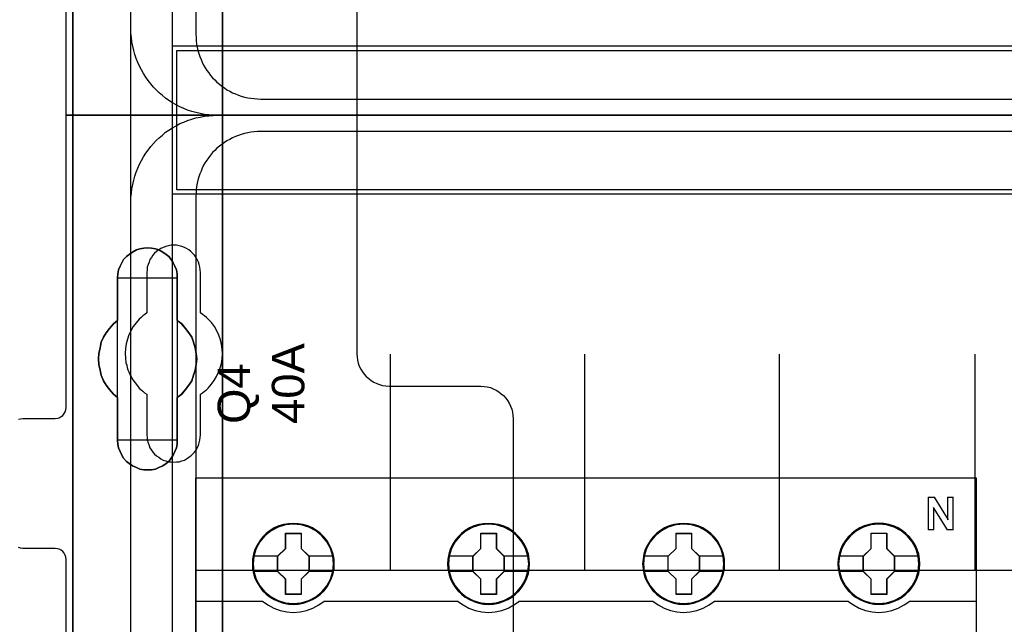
# Model space of a CAD drawing. Extents: x -635870 to -372006, y -44437 to 104716.
# Tile 96 of 246: x -615166 to -614257, y -32605 to -32046. Entities that reach past the tile are written whole.
import ezdxf

# ---------------------------------------------------------------- set-up
doc = ezdxf.new("R2010")
doc.units = 0
doc.header["$MEASUREMENT"] = 0
doc.layers.get('0').update_dxf_attribs({"color": 252})
for name, color, linetype in [('30', 7, 'Continuous'), ('45', 8, 'Continuous'), ('5', 7, 'Continuous'), ('50', 7, 'Continuous')]:
    doc.layers.add(name, color=color, linetype=linetype)
doc.styles.get("Standard").update_dxf_attribs({"font": 'arial.ttf', "bigfont": 'BIGFONT.SHX'})

# ---------------------------------------------------------------- blocks, each defined once
blk = doc.blocks.new('*U1036')
at = {"layer": '5', "color": 7}
for points in [[(512.441967, -78.807593), (512.441967, -386.338651), (512.390409, -387.468902), (512.287294, -388.445028), (512.184178, -388.804654), (512.081063, -389.061529), (511.977947, -389.267029), (511.874832, -389.369779), (521.103669, -389.369779), (521.361458, -389.369779), (521.670805, -389.472529), (521.928594, -389.575279), (522.134825, -389.78078), (522.341056, -389.98628), (522.495729, -390.29453), (522.547287, -390.551405), (522.598844, -390.859656), (522.598844, -415.622431)], [(494.757658, -415.622431), (494.757658, -390.859656), (494.757658, -390.551405), (494.860773, -390.29453), (495.015447, -389.98628), (495.17012, -389.78078), (495.427909, -389.575279), (495.685698, -389.472529), (495.943486, -389.369779), (496.252833, -389.369779), (499.191625, -389.369779), (499.088509, -389.267029), (498.985394, -389.061529), (498.882278, -388.804654), (498.779163, -388.445028), (498.624489, -387.468902), (498.624489, -386.338651), (498.624489, -323.250088), (498.624489, -298.744188), (498.624489, -173.234937)], [(498.62552, -173.235764), (498.62552, -298.746057), (498.62552, -323.25216), (498.62552, -386.341247), (498.62552, -387.471508), (498.780191, -388.447642), (498.883304, -388.80727), (498.986417, -389.064148), (499.089531, -389.26965), (499.192644, -389.372401), (500.687789, -389.577903), (510.328897, -389.577903), (511.875599, -389.372401), (511.978713, -389.26965), (512.081826, -389.064148), (512.184939, -388.80727), (512.288053, -388.447642), (512.391166, -387.471508), (512.442723, -386.341247), (512.442723, -78.807635)]]:
    blk.add_lwpolyline(points, dxfattribs=at)
for points in [[(512.440072, -386.34188), (512.440072, -78.808532), (512.440072, -386.34188)], [(498.62552, -173.235771), (498.62552, -298.746832), (498.62552, -173.235771)], [(508.267581, -254.459032), (508.680179, -254.76733), (509.041202, -255.178395), (509.35065, -255.589461), (509.608524, -256.000526), (509.763248, -256.462974), (509.917972, -256.976805), (510.021122, -257.490636), (510.072696, -258.004468), (510.021122, -258.518299), (509.917972, -259.03213), (509.763248, -259.494579), (509.608524, -260.00841), (509.35065, -260.419475), (509.041202, -260.83054), (508.680179, -261.241605), (508.267581, -261.549904), (508.267581, -265.506405), (508.267581, -265.866087), (508.216007, -266.225769), (508.061283, -266.534068), (507.906558, -266.89375), (507.70026, -267.150666), (507.493961, -267.458964), (507.236087, -267.664497), (506.926639, -267.870029), (506.565616, -268.024179), (506.256168, -268.178328), (505.895145, -268.229711), (505.534122, -268.229711), (505.173099, -268.229711), (504.812076, -268.178328), (504.502628, -268.024179), (504.141605, -267.870029), (503.832156, -267.664497), (503.574283, -267.458964), (503.316409, -267.150666), (503.161685, -266.89375), (503.006961, -266.534068), (502.852237, -266.225769), (502.800662, -265.866087), (502.749087, -265.506405), (502.749087, -261.549904), (502.388064, -261.241605), (502.027041, -260.83054), (501.717593, -260.419475), (501.459719, -260.00841), (501.253421, -259.494579), (501.150271, -259.03213), (501.047122, -258.518299), (500.995547, -258.004468), (501.047122, -257.490636), (501.150271, -256.976805), (501.253421, -256.462974), (501.459719, -256.000526), (501.717593, -255.589461), (502.027041, -255.178395), (502.388064, -254.76733), (502.749087, -254.459032), (502.749087, -250.50253), (502.800662, -250.142848), (502.852237, -249.783167), (503.006961, -249.423485), (503.161685, -249.115186), (503.316409, -248.806887), (503.574283, -248.549971), (503.832156, -248.344439), (504.141605, -248.138906), (504.502628, -247.933374), (504.812076, -247.830607), (505.173099, -247.779224), (505.534122, -247.727841), (505.895145, -247.779224), (506.256168, -247.830607), (506.565616, -247.933374), (506.926639, -248.138906), (507.236087, -248.344439), (507.493961, -248.549971), (507.70026, -248.806887), (507.906558, -249.115186), (508.061283, -249.423485), (508.216007, -249.783167), (508.267581, -250.142848), (508.267581, -250.50253), (508.267581, -254.459032)], [(506.926639, -248.138906), (506.565616, -247.933374), (506.256168, -247.830607), (505.895145, -247.779224), (505.534122, -247.727841), (505.173099, -247.779224), (504.812076, -247.830607), (504.502628, -247.933374), (504.141605, -248.138906), (503.832156, -248.344439), (503.574283, -248.549971), (503.316409, -248.806887), (503.161685, -249.115186), (503.006961, -249.423485), (502.852237, -249.783167), (502.800662, -250.142848), (502.749087, -250.50253), (502.749087, -254.459032), (502.388064, -254.76733), (502.027041, -255.178395), (501.717593, -255.589461), (501.459719, -256.000526), (501.253421, -256.462974), (501.150271, -256.976805), (501.047122, -257.490636), (500.995547, -258.004468), (501.047122, -258.518299), (501.150271, -259.03213), (501.253421, -259.494579), (501.459719, -260.00841), (501.717593, -260.419475), (502.027041, -260.83054), (502.388064, -261.241605), (502.749087, -261.549904), (502.749087, -265.506405), (502.800662, -265.866087), (502.852237, -266.225769), (503.006961, -266.534068), (503.161685, -266.89375), (503.316409, -267.150666), (503.574283, -267.458964), (503.832156, -267.664497), (504.141605, -267.870029), (504.502628, -268.024179), (504.812076, -268.178328), (505.173099, -268.229711), (505.534122, -268.229711), (505.895145, -268.229711), (506.256168, -268.178328), (506.565616, -268.024179), (506.926639, -267.870029), (507.236087, -267.664497), (507.493961, -267.458964), (507.70026, -267.150666), (507.906558, -266.89375), (508.061283, -266.534068), (508.216007, -266.225769), (508.267581, -265.866087), (508.267581, -265.506405), (508.267581, -261.549904), (508.680179, -261.241605), (509.041202, -260.83054), (509.35065, -260.419475), (509.608524, -260.00841), (509.763248, -259.494579), (509.917972, -259.03213), (510.021122, -258.518299), (510.072696, -258.004468), (510.021122, -257.490636), (509.917972, -256.976805), (509.763248, -256.462974), (509.608524, -256.000526), (509.35065, -255.589461), (509.041202, -255.178395), (508.680179, -254.76733), (508.267581, -254.459032), (508.267581, -250.50253), (508.267581, -250.142848), (508.216007, -249.783167), (508.061283, -249.423485), (507.906558, -249.115186), (507.70026, -248.806887), (507.493961, -248.549971), (507.236087, -248.344439), (506.926639, -248.138906)], [(506.926639, -248.138906), (506.565616, -247.933374), (506.256168, -247.830607), (505.895145, -247.779224), (505.534122, -247.727841), (505.173099, -247.779224), (504.812076, -247.830607), (504.502628, -247.933374), (504.141605, -248.138906), (503.832156, -248.344439), (503.574283, -248.549971), (503.316409, -248.806887), (503.161685, -249.115186), (503.006961, -249.423485), (502.852237, -249.783167), (502.800662, -250.142848), (502.749087, -250.50253), (502.749087, -254.459032), (502.388064, -254.76733), (502.027041, -255.178395), (501.717593, -255.589461), (501.459719, -256.000526), (501.253421, -256.462974), (501.150271, -256.976805), (501.047122, -257.490636), (500.995547, -258.004468), (501.047122, -258.518299), (501.150271, -259.03213), (501.253421, -259.494579), (501.459719, -260.00841), (501.717593, -260.419475), (502.027041, -260.83054), (502.388064, -261.241605), (502.749087, -261.549904), (502.749087, -265.506405), (502.800662, -265.866087), (502.852237, -266.225769), (503.006961, -266.534068), (503.161685, -266.89375), (503.316409, -267.150666), (503.574283, -267.458964), (503.832156, -267.664497), (504.141605, -267.870029), (504.502628, -268.024179), (504.812076, -268.178328), (505.173099, -268.229711), (505.534122, -268.229711), (505.895145, -268.229711), (506.256168, -268.178328), (506.565616, -268.024179), (506.926639, -267.870029), (507.236087, -267.664497), (507.493961, -267.458964), (507.70026, -267.150666), (507.906558, -266.89375), (508.061283, -266.534068), (508.216007, -266.225769), (508.267581, -265.866087), (508.267581, -265.506405), (508.267581, -261.549904), (508.680179, -261.241605), (509.041202, -260.83054), (509.35065, -260.419475), (509.608524, -260.00841), (509.763248, -259.494579), (509.917972, -259.03213), (510.021122, -258.518299), (510.072696, -258.004468), (510.021122, -257.490636), (509.917972, -256.976805), (509.763248, -256.462974), (509.608524, -256.000526), (509.35065, -255.589461), (509.041202, -255.178395), (508.680179, -254.76733), (508.267581, -254.459032), (508.267581, -250.50253), (508.267581, -250.142848), (508.216007, -249.783167), (508.061283, -249.423485), (507.906558, -249.115186), (507.70026, -248.806887), (507.493961, -248.549971), (507.236087, -248.344439), (506.926639, -248.138906)], [(508.26734, -250.505736), (508.26734, -250.145639), (508.215757, -249.785541), (508.061006, -249.425444), (507.906254, -249.116789), (507.69992, -248.808134), (507.493585, -248.550921), (507.235666, -248.345151), (506.926164, -248.139381), (506.565078, -247.933611), (506.255575, -247.830726), (505.894489, -247.779284), (505.533403, -247.727841), (505.172317, -247.779284), (504.811231, -247.830726), (504.501729, -247.933611), (504.140643, -248.139381), (503.83114, -248.345151), (503.573222, -248.550921), (503.315303, -248.808134), (503.160552, -249.116789), (503.005801, -249.425444), (502.85105, -249.785541), (502.799466, -250.145639), (502.747882, -250.505736), (508.26734, -250.505736)], [(502.747882, -250.503088), (502.747882, -254.462051), (502.747882, -250.503088)], [(508.264689, -254.462051), (508.264689, -250.503088), (508.264689, -254.462051)], [(502.750533, -254.459403), (502.389213, -254.767738), (502.027892, -255.178852), (501.718188, -255.589966), (501.460102, -256.001079), (501.253633, -256.463582), (501.150399, -256.977474), (501.047164, -257.491366), (500.995547, -258.005258), (501.047164, -258.51915), (501.150399, -259.033041), (501.253633, -259.495544), (501.460102, -260.009436), (501.718188, -260.42055), (502.027892, -260.831663), (502.389213, -261.242777), (502.750533, -261.551112), (502.750533, -254.459403)], [(508.264689, -261.551112), (508.677948, -261.242777), (509.03955, -260.831663), (509.349494, -260.42055), (509.60778, -260.009436), (509.762752, -259.495544), (509.917724, -259.033041), (510.021039, -258.51915), (510.072696, -258.005258), (510.021039, -257.491366), (509.917724, -256.977474), (509.762752, -256.463582), (509.60778, -256.001079), (509.349494, -255.589966), (509.03955, -255.178852), (508.677948, -254.767738), (508.264689, -254.459403), (508.264689, -261.551112)], [(502.747882, -261.548464), (502.747882, -265.507427), (502.747882, -261.548464)], [(508.264689, -265.507427), (508.264689, -261.548464), (508.264689, -265.507427)], [(502.747882, -265.504779), (502.799466, -265.864676), (502.85105, -266.224573), (503.005801, -266.533055), (503.160552, -266.892952), (503.315303, -267.150021), (503.573222, -267.458504), (503.83114, -267.664159), (504.140643, -267.869815), (504.501729, -268.024056), (504.811231, -268.178298), (505.172317, -268.229711), (505.533403, -268.229711), (505.894489, -268.229711), (506.255575, -268.178298), (506.565078, -268.024056), (506.926164, -267.869815), (507.235666, -267.664159), (507.493585, -267.458504), (507.69992, -267.150021), (507.906254, -266.892952), (508.061006, -266.533055), (508.215757, -266.224573), (508.26734, -265.864676), (508.26734, -265.504779), (502.747882, -265.504779)]]:
    blk.add_lwpolyline(points, close=True, dxfattribs=at)
at = {"layer": '50', "color": 7}
for points in [[(503.983265, -85.921426), (839.76091, -85.921426), (839.76091, -735.000783), (503.983265, -735.000783), (503.983265, -85.921426)], [(507.824617, -92.486155), (835.919558, -92.486155), (835.919558, -379.414356), (507.824617, -379.414356), (507.824617, -92.486155)], [(507.824617, -229.100851), (835.919558, -229.100851), (835.919558, -242.79966), (507.824617, -242.79966), (507.824617, -229.100851)]]:
    blk.add_lwpolyline(points, dxfattribs=at)
blk.add_lwpolyline([(508.238179, -229.513961), (835.505996, -229.513961), (835.505996, -242.386551), (508.238179, -242.386551), (508.238179, -229.513961)], close=True, dxfattribs=at)
blk = doc.blocks.new('*U1037')
at = {"layer": '50', "color": 7}
for points in [[(832.001083, -235.501397), (512.000243, -235.501397), (511.580239, -235.501397), (511.181235, -235.459362), (510.782232, -235.417327), (510.383228, -235.333258), (509.984225, -235.249188), (509.606221, -235.144101), (509.228218, -235.017997), (508.871215, -234.870875), (508.514212, -234.723754), (508.178209, -234.534597), (507.842206, -234.345441), (507.506203, -234.135267), (507.1912, -233.925093), (506.897197, -233.672885), (506.603195, -233.420676), (506.330192, -233.168468), (506.07819, -232.895242), (505.826188, -232.600998), (505.574186, -232.306755), (505.364184, -231.991494), (505.154182, -231.655216), (504.96518, -231.318938), (504.776178, -230.98266), (504.629177, -230.625365), (504.482176, -230.26807), (504.356175, -229.889757), (504.251174, -229.511444), (504.167173, -229.112114), (504.083172, -228.712784), (504.041172, -228.313453), (503.999172, -227.914123), (503.999172, -227.493776), (503.999172, -168.476979)], [(515.970229, -234.010496), (827.968097, -234.010496)], [(509.985212, -93.002352), (509.985212, -227.999417), (510.006212, -228.314683), (510.027212, -228.62995), (510.048212, -228.924198), (510.111213, -229.218447), (510.174213, -229.512696), (510.258213, -229.806944), (510.342213, -230.080175), (510.468214, -230.353406), (510.573214, -230.605619), (510.699214, -230.87885), (510.846215, -231.131063), (511.014215, -231.362258), (511.182216, -231.593454), (511.350216, -231.824649), (511.539217, -232.055844), (511.728217, -232.245004), (511.938218, -232.455182), (512.169218, -232.644342), (512.379219, -232.812484), (512.63122, -232.980626), (512.86222, -233.148768), (513.114221, -233.274874), (513.366222, -233.421999), (513.639222, -233.527087), (513.912223, -233.632176), (514.185224, -233.737265), (514.479225, -233.821336), (514.773226, -233.884389), (515.067226, -233.926425), (515.361227, -233.96846), (515.676228, -233.989478), (515.970229, -234.010496)]]:
    blk.add_lwpolyline(points, dxfattribs=at)
blk = doc.blocks.new('*U1038')
at = {"layer": '30', "color": 7}
blk.add_lwpolyline([(524.841258, -213.484137), (524.841258, -235.501397), (498.012275, -235.501397), (498.012275, -208.508866)], dxfattribs=at)
blk.add_lwpolyline([(524.841258, -213.484137), (524.841258, -235.501397), (498.012275, -235.501397), (498.012275, -208.508866)], dxfattribs=at)
blk = doc.blocks.new('*U1048')
at = {"layer": '50', "color": 7}
for points in [[(503.999172, -302.523166), (503.999172, -243.506369), (503.999172, -243.086022), (504.041172, -242.686692), (504.083172, -242.287361), (504.167173, -241.888031), (504.251174, -241.488701), (504.356175, -241.110388), (504.482176, -240.753093), (504.629177, -240.37478), (504.776178, -240.017485), (504.96518, -239.681207), (505.154182, -239.344929), (505.364184, -239.00865), (505.574186, -238.714407), (505.826188, -238.399147), (506.07819, -238.104903), (506.330192, -237.831677), (506.603195, -237.579469), (506.897197, -237.32726), (507.1912, -237.075052), (507.506203, -236.864878), (507.842206, -236.654704), (508.178209, -236.465548), (508.514212, -236.276391), (508.871215, -236.12927), (509.228218, -235.982148), (509.606221, -235.856044), (509.984225, -235.750957), (510.383228, -235.666887), (510.782232, -235.582818), (511.181235, -235.540783), (511.580239, -235.519766), (512.000243, -235.498748), (832.001083, -235.498748)], [(827.968097, -236.992297), (515.970229, -236.992297), (515.676228, -237.013315), (515.361227, -237.034332), (515.067226, -237.076367), (514.773226, -237.118401), (514.479225, -237.181454), (514.185224, -237.265523), (513.912223, -237.37061), (513.639222, -237.475697), (513.366222, -237.580784), (513.114221, -237.727906), (512.86222, -237.85401), (512.63122, -238.022149), (512.379219, -238.190288), (512.169218, -238.358427), (511.938218, -238.547583), (511.728217, -238.757757), (511.539217, -238.946914), (511.350216, -239.178105), (511.182216, -239.409296), (511.014215, -239.640487), (510.846215, -239.871678), (510.699214, -240.123887), (510.573214, -240.397113), (510.468214, -240.649321), (510.342213, -240.922547), (510.258213, -241.195773), (510.174213, -241.490017), (510.111213, -241.78426), (510.048212, -242.078503), (510.027212, -242.372747), (510.006212, -242.688007), (509.985212, -243.003268), (509.985212, -377.997901)], [(827.968097, -236.992297), (515.970229, -236.992297), (515.676228, -237.013315), (515.361227, -237.034332), (515.067226, -237.076367), (514.773226, -237.118402), (514.479225, -237.181455), (514.185224, -237.265525), (513.912223, -237.370613), (513.639222, -237.4757), (513.366222, -237.580788), (513.114221, -237.72791), (512.86222, -237.854016), (512.63122, -238.022156), (512.379219, -238.190296), (512.169218, -238.358436), (511.938218, -238.547594), (511.728217, -238.757769), (511.539217, -238.946927), (511.350216, -239.178119), (511.182216, -239.409312), (511.014215, -239.640505), (510.846215, -239.871698), (510.699214, -240.123908), (510.573214, -240.397136), (510.468214, -240.649346), (510.342213, -240.922574), (510.258213, -241.195801), (510.174213, -241.490047), (510.111213, -241.784292), (510.048212, -242.078537), (510.027212, -242.372782), (510.006212, -242.688045), (509.985212, -243.003308), (509.985212, -277.514077), (834.016113, -277.514077)], [(827.968097, -236.992297), (515.970229, -236.992297), (515.676228, -237.013315), (515.361227, -237.034332), (515.067226, -237.076367), (514.773226, -237.118402), (514.479225, -237.181455), (514.185224, -237.265525), (513.912223, -237.370613), (513.639222, -237.4757), (513.366222, -237.580788), (513.114221, -237.72791), (512.86222, -237.854016), (512.63122, -238.022156), (512.379219, -238.190296), (512.169218, -238.358436), (511.938218, -238.547594), (511.728217, -238.757769), (511.539217, -238.946927), (511.350216, -239.178119), (511.182216, -239.409312), (511.014215, -239.640505), (510.846215, -239.871698), (510.699214, -240.123908), (510.573214, -240.397136), (510.468214, -240.649346), (510.342213, -240.922574), (510.258213, -241.195801), (510.174213, -241.490047), (510.111213, -241.784292), (510.048212, -242.078537), (510.027212, -242.372782), (510.006212, -242.688045), (509.985212, -243.003308), (509.985212, -277.514077), (834.016113, -277.514077)], [(527.95924, -277.556447), (527.95924, -257.54713)], [(545.872295, -277.556447), (545.872295, -257.54713)], [(563.848974, -277.556447), (563.848974, -257.54713)], [(581.907835, -277.556447), (581.907835, -257.54713)]]:
    blk.add_lwpolyline(points, dxfattribs=at)
blk = doc.blocks.new('*U1049')
at = {"layer": '30', "color": 7}
for points in [[(493.626552, -263.57188), (493.805562, -263.526855), (494.006947, -263.504343), (497.005349, -263.504343), (497.206734, -263.48183), (497.385743, -263.436805), (497.564752, -263.324242), (497.699009, -263.21168), (497.833266, -263.054092), (497.92277, -262.873992), (497.989898, -262.693891), (498.012275, -262.491279), (498.012275, -235.498748), (524.841258, -235.498748), (524.841258, -257.516008), (524.863635, -257.808671), (524.908387, -258.101334), (524.975515, -258.393997), (525.06502, -258.664148), (525.199277, -258.934298), (525.35591, -259.181936), (525.534919, -259.407061), (525.713928, -259.632187), (525.937689, -259.812287), (526.16145, -259.992387), (526.407588, -260.149975), (526.676101, -260.262538), (526.944615, -260.3751), (527.213129, -260.442638), (527.526394, -260.487663), (527.817284, -260.510175), (536.297839, -260.510175), (536.588729, -260.532688), (536.879618, -260.577713), (537.170508, -260.645251), (537.439022, -260.757813), (537.707535, -260.870376), (537.953673, -261.027964), (538.177434, -261.208064), (538.378819, -261.388164), (538.580204, -261.61329), (538.759213, -261.838415), (538.89347, -262.086053), (539.027727, -262.356203), (539.139608, -262.626354), (539.206736, -262.919017), (539.251488, -263.21168), (539.273865, -263.504343), (539.273865, -357.494179)], [(498.012275, -344.481933), (498.012275, -276.516588), (497.989898, -276.313975), (497.92277, -276.111363), (497.833266, -275.931262), (497.699009, -275.773675), (497.564752, -275.661112), (497.385743, -275.571062), (497.206734, -275.526037), (497.005349, -275.503524), (494.006947, -275.503524), (494.006947, -275.503524), (493.805562, -275.481012), (493.626552, -275.413474)], [(494.006947, -275.503524), (493.805562, -275.481012), (493.626552, -275.413474)], [(493.626552, -263.57188), (493.805562, -263.526855), (494.006947, -263.504343), (497.005349, -263.504343), (497.206734, -263.48183), (497.385743, -263.436805), (497.564752, -263.324242), (497.699009, -263.21168), (497.833266, -263.054092), (497.92277, -262.873992), (497.989898, -262.693891), (498.012275, -262.491279), (498.012275, -235.498748), (524.841258, -235.498748), (524.841258, -257.516008), (524.863635, -257.808671), (524.908387, -258.101334), (524.975515, -258.393997), (525.06502, -258.664148), (525.199277, -258.934298), (525.35591, -259.181936), (525.534919, -259.407061), (525.713928, -259.632187), (525.937689, -259.812287), (526.16145, -259.992387), (526.407588, -260.149975), (526.676101, -260.262538), (526.944615, -260.3751), (527.213129, -260.442638), (527.526394, -260.487663), (527.817284, -260.510175), (536.297839, -260.510175), (536.588729, -260.532688), (536.879618, -260.577713), (537.170508, -260.645251), (537.439022, -260.757813), (537.707535, -260.870376), (537.953673, -261.027964), (538.177434, -261.208064), (538.378819, -261.388164), (538.580204, -261.61329), (538.759213, -261.838415), (538.89347, -262.086053), (539.027727, -262.356203), (539.139608, -262.626354), (539.206736, -262.919017), (539.251488, -263.21168), (539.273865, -263.504343), (539.273865, -357.494179)], [(498.012275, -344.481933), (498.012275, -276.516588), (497.989898, -276.313975), (497.92277, -276.111363), (497.833266, -275.931262), (497.699009, -275.773675), (497.564752, -275.661112), (497.385743, -275.571062), (497.206734, -275.526037), (497.005349, -275.503524), (494.006947, -275.503524)], [(510.408935, -265.014208), (510.408935, -261.254184), (510.610341, -261.119094), (510.789369, -260.984003), (510.968396, -260.848913), (511.125046, -260.691307), (511.415965, -260.35358), (511.684507, -259.993338), (511.908291, -259.633097), (512.087319, -259.227825), (512.243968, -258.822553), (512.35586, -258.417281), (512.422996, -257.989494), (512.445374, -257.539192), (512.422996, -257.111405), (512.35586, -256.661102), (512.266347, -256.233315), (512.109697, -255.805528), (511.93067, -255.400256), (511.706885, -254.994984), (511.438344, -254.634743), (511.125046, -254.319531), (510.968396, -254.18444), (510.789369, -254.026835), (510.610341, -253.891744), (510.408935, -253.756653), (510.408935, -250.019145), (510.386557, -249.771479), (510.364178, -249.523813), (510.297043, -249.276147), (510.229907, -249.050996), (510.118015, -248.825845), (510.006123, -248.623209), (509.849474, -248.420573), (509.692825, -248.240452), (509.536176, -248.082846), (509.334769, -247.92524), (509.133363, -247.812665), (508.931957, -247.700089), (508.708173, -247.610029), (508.46201, -247.542484), (508.215847, -247.497453), (507.969684, -247.497453), (507.701143, -247.497453), (507.45498, -247.542484), (507.208817, -247.610029), (506.985032, -247.700089), (506.761248, -247.812665), (506.559842, -247.92524), (506.358435, -248.082846), (506.179408, -248.240452), (506.022759, -248.420573), (505.888488, -248.623209), (505.754217, -248.825845), (505.664703, -249.050996), (505.57519, -249.276147), (505.508054, -249.523813), (505.485676, -249.771479), (505.463297, -250.019145), (505.463297, -253.756653), (505.28427, -253.891744), (505.105242, -254.026835), (504.926215, -254.18444), (504.769565, -254.342046), (504.478646, -254.657258), (504.210104, -255.017499), (503.98632, -255.400256), (503.807292, -255.783013), (503.673021, -256.188285), (503.561129, -256.616072), (503.493994, -257.043859), (503.471615, -257.471646), (503.493994, -257.921948), (503.538751, -258.349735), (503.605886, -258.574887), (503.650643, -258.777523), (503.717778, -259.002674), (503.807292, -259.20531), (503.896806, -259.430461), (504.008698, -259.633097), (504.12059, -259.835733), (504.254861, -260.038369), (504.501024, -260.376095), (504.769565, -260.691307), (504.926215, -260.848913), (505.082864, -260.984003), (505.261891, -261.141609), (505.463297, -261.254184), (505.463297, -265.014208), (505.485676, -265.261874), (505.508054, -265.50954), (505.57519, -265.757206), (505.664703, -265.982357), (505.754217, -266.207508), (505.888488, -266.410144), (506.022759, -266.61278), (506.179408, -266.792901), (506.358435, -266.950507), (506.559842, -267.085597), (506.761248, -267.220688), (506.985032, -267.333264), (507.208817, -267.423324), (507.45498, -267.490869), (507.701143, -267.513385), (507.969684, -267.5359), (508.215847, -267.513385), (508.46201, -267.490869), (508.708173, -267.423324), (508.931957, -267.333264), (509.133363, -267.220688), (509.334769, -267.085597), (509.536176, -266.950507), (509.692825, -266.792901), (509.849474, -266.61278), (510.006123, -266.410144), (510.118015, -266.207508), (510.229907, -265.982357), (510.297043, -265.757206), (510.364178, -265.50954), (510.386557, -265.261874), (510.408935, -265.014208)]]:
    blk.add_lwpolyline(points, dxfattribs=at)
blk = doc.blocks.new('*U1050')
at = {"layer": '45', "color": 7}
for points in [[(582.040387, -268.997671), (509.961353, -268.997671), (509.961353, -351.066058), (582.040387, -351.066058), (582.040387, -268.997671)], [(582.016528, -269.021504), (509.982561, -269.021504), (509.982561, -351.044873), (582.016528, -351.044873), (582.016528, -269.021504)], [(522.760558, -276.924985), (522.738147, -276.476776), (522.665311, -276.023033), (522.514037, -275.596957), (522.334749, -275.181949), (522.099433, -274.794607), (521.819296, -274.446), (521.488734, -274.12506), (521.124556, -273.848388), (520.754774, -273.604916), (520.323363, -273.422312), (519.891951, -273.295043), (519.438129, -273.212041), (518.984306, -273.184374), (518.530484, -273.212041), (518.087867, -273.295043), (517.639647, -273.422312), (517.225044, -273.604916), (516.838454, -273.848388), (516.479878, -274.12506), (516.143714, -274.446), (515.880385, -274.794607), (515.639466, -275.181949), (515.437768, -275.596957), (515.32011, -276.023033), (515.230466, -276.476776), (515.202452, -276.924985), (515.230466, -277.373194), (515.32011, -277.810337), (515.437768, -278.241946), (515.639466, -278.651421), (515.880385, -279.044296), (516.143714, -279.40397), (516.479878, -279.719376), (516.838454, -279.996049), (517.225044, -280.228453), (517.639647, -280.411057), (518.087867, -280.549393), (518.530484, -280.637929), (518.984306, -280.660062), (519.438129, -280.637929), (519.891951, -280.549393), (520.323363, -280.411057), (520.754774, -280.228453), (521.124556, -279.996049), (521.488734, -279.719376), (521.819296, -279.40397), (522.099433, -279.044296), (522.334749, -278.651421), (522.514037, -278.241946), (522.665311, -277.810337), (522.738147, -277.373194), (522.760558, -276.924985)], [(522.760558, -276.924985), (522.738147, -276.476776), (522.665311, -276.023033), (522.514037, -275.596957), (522.334749, -275.181949), (522.099433, -274.794607), (521.819296, -274.446), (521.488734, -274.12506), (521.124556, -273.848388), (520.754774, -273.604916), (520.323363, -273.422312), (519.891951, -273.295043), (519.438129, -273.212041), (518.984306, -273.184374), (518.530484, -273.212041), (518.087867, -273.295043), (517.639647, -273.422312), (517.225044, -273.604916), (516.838454, -273.848388), (516.479878, -274.12506), (516.143714, -274.446), (515.880385, -274.794607), (515.639466, -275.181949), (515.437768, -275.596957), (515.32011, -276.023033), (515.230466, -276.476776), (515.202452, -276.924985), (515.230466, -277.373194), (515.32011, -277.810337), (515.437768, -278.241946), (515.639466, -278.651421), (515.880385, -279.044296), (516.143714, -279.40397), (516.479878, -279.719376), (516.838454, -279.996049), (517.225044, -280.228453), (517.639647, -280.411057), (518.087867, -280.549393), (518.530484, -280.637929), (518.984306, -280.660062), (519.438129, -280.637929), (519.891951, -280.549393), (520.323363, -280.411057), (520.754774, -280.228453), (521.124556, -279.996049), (521.488734, -279.719376), (521.819296, -279.40397), (522.099433, -279.044296), (522.334749, -278.651421), (522.514037, -278.241946), (522.665311, -277.810337), (522.738147, -277.373194), (522.760558, -276.924985)], [(540.777002, -276.924985), (540.74899, -276.476776), (540.681759, -276.023033), (540.524889, -275.596957), (540.345608, -275.181949), (540.110302, -274.789074), (539.830176, -274.446), (539.499627, -274.12506), (539.135463, -273.848388), (538.765696, -273.604916), (538.334302, -273.422312), (537.90851, -273.295043), (537.449103, -273.212041), (536.995299, -273.184374), (536.541494, -273.212041), (536.098895, -273.295043), (535.650693, -273.422312), (535.241709, -273.604916), (534.849532, -273.848388), (534.49097, -274.12506), (534.160421, -274.446), (533.897103, -274.789074), (533.650592, -275.181949), (533.454503, -275.596957), (533.331248, -276.023033), (533.241607, -276.476776), (533.213595, -276.924985), (533.241607, -277.373194), (533.331248, -277.810337), (533.454503, -278.236412), (533.650592, -278.651421), (533.897103, -279.044296), (534.160421, -279.40397), (534.49097, -279.719376), (534.849532, -279.996049), (535.241709, -280.228453), (535.650693, -280.411057), (536.098895, -280.549393), (536.541494, -280.637929), (536.995299, -280.660062), (537.449103, -280.637929), (537.90851, -280.549393), (538.334302, -280.411057), (538.765696, -280.228453), (539.135463, -279.996049), (539.499627, -279.719376), (539.830176, -279.40397), (540.110302, -279.044296), (540.345608, -278.651421), (540.524889, -278.236412), (540.681759, -277.810337), (540.74899, -277.373194), (540.777002, -276.924985)], [(540.777002, -276.924985), (540.74899, -276.476776), (540.681759, -276.023033), (540.524889, -275.596957), (540.345608, -275.181949), (540.110302, -274.789074), (539.830176, -274.446), (539.499627, -274.12506), (539.135463, -273.848388), (538.765696, -273.604916), (538.334302, -273.422312), (537.90851, -273.295043), (537.449103, -273.212041), (536.995299, -273.184374), (536.541494, -273.212041), (536.098895, -273.295043), (535.650693, -273.422312), (535.241709, -273.604916), (534.849532, -273.848388), (534.49097, -274.12506), (534.160421, -274.446), (533.897103, -274.789074), (533.650592, -275.181949), (533.454503, -275.596957), (533.331248, -276.023033), (533.241607, -276.476776), (533.213595, -276.924985), (533.241607, -277.373194), (533.331248, -277.810337), (533.454503, -278.236412), (533.650592, -278.651421), (533.897103, -279.044296), (534.160421, -279.40397), (534.49097, -279.719376), (534.849532, -279.996049), (535.241709, -280.228453), (535.650693, -280.411057), (536.098895, -280.549393), (536.541494, -280.637929), (536.995299, -280.660062), (537.449103, -280.637929), (537.90851, -280.549393), (538.334302, -280.411057), (538.765696, -280.228453), (539.135463, -279.996049), (539.499627, -279.719376), (539.830176, -279.40397), (540.110302, -279.044296), (540.345608, -278.651421), (540.524889, -278.236412), (540.681759, -277.810337), (540.74899, -277.373194), (540.777002, -276.924985)], [(540.755794, -276.924969), (540.727938, -276.4793), (540.661085, -276.028129), (540.505094, -275.604469), (540.326819, -275.191812), (540.092833, -274.801164), (539.814277, -274.460035), (539.485582, -274.140914), (539.12346, -273.865809), (538.755768, -273.623718), (538.326792, -273.442149), (537.903389, -273.315601), (537.446558, -273.23307), (536.995299, -273.205559), (536.544039, -273.23307), (536.103922, -273.315601), (535.658234, -273.442149), (535.251543, -273.623718), (534.861566, -273.865809), (534.505015, -274.140914), (534.17632, -274.460035), (533.914478, -274.801164), (533.669349, -275.191812), (533.474361, -275.604469), (533.351796, -276.028129), (533.262659, -276.4793), (533.234803, -276.924969), (533.262659, -277.370638), (533.351796, -277.805303), (533.474361, -278.228964), (533.669349, -278.64162), (533.914478, -279.032268), (534.17632, -279.389904), (534.505015, -279.703523), (534.861566, -279.978627), (535.251543, -280.209715), (535.658234, -280.391283), (536.103922, -280.528836), (536.544039, -280.616869), (536.995299, -280.638877), (537.446558, -280.616869), (537.903389, -280.528836), (538.326792, -280.391283), (538.755768, -280.209715), (539.12346, -279.978627), (539.485582, -279.703523), (539.814277, -279.389904), (540.092833, -279.032268), (540.326819, -278.64162), (540.505094, -278.228964), (540.661085, -277.805303), (540.727938, -277.370638), (540.755794, -276.924969)], [(558.788145, -276.924985), (558.765727, -276.476776), (558.692869, -276.023033), (558.535943, -275.596957), (558.356599, -275.181949), (558.121211, -274.789074), (557.840986, -274.446), (557.515926, -274.12506), (557.151634, -273.848388), (556.776134, -273.604916), (556.350193, -273.422312), (555.918647, -273.295043), (555.464684, -273.212041), (555.01072, -273.184374), (554.556757, -273.212041), (554.114002, -273.295043), (553.665643, -273.422312), (553.250911, -273.604916), (552.864201, -273.848388), (552.505514, -274.12506), (552.169245, -274.446), (551.905834, -274.789074), (551.659236, -275.181949), (551.463079, -275.596957), (551.345385, -276.023033), (551.255713, -276.476776), (551.222086, -276.924985), (551.255713, -277.373194), (551.345385, -277.810337), (551.463079, -278.236412), (551.659236, -278.651421), (551.905834, -279.044296), (552.169245, -279.40397), (552.505514, -279.719376), (552.864201, -279.996049), (553.250911, -280.228453), (553.665643, -280.411057), (554.114002, -280.549393), (554.556757, -280.637929), (555.01072, -280.660062), (555.464684, -280.637929), (555.918647, -280.549393), (556.350193, -280.411057), (556.776134, -280.228453), (557.151634, -279.996049), (557.515926, -279.719376), (557.840986, -279.40397), (558.121211, -279.044296), (558.356599, -278.651421), (558.535943, -278.236412), (558.692869, -277.810337), (558.765727, -277.373194), (558.788145, -276.924985)], [(558.788145, -276.924985), (558.765727, -276.476776), (558.692869, -276.023033), (558.535943, -275.596957), (558.356599, -275.181949), (558.121211, -274.789074), (557.840986, -274.446), (557.515926, -274.12506), (557.151634, -273.848388), (556.776134, -273.604916), (556.350193, -273.422312), (555.918647, -273.295043), (555.464684, -273.212041), (555.01072, -273.184374), (554.556757, -273.212041), (554.114002, -273.295043), (553.665643, -273.422312), (553.250911, -273.604916), (552.864201, -273.848388), (552.505514, -274.12506), (552.169245, -274.446), (551.905834, -274.789074), (551.659236, -275.181949), (551.463079, -275.596957), (551.345385, -276.023033), (551.255713, -276.476776), (551.222086, -276.924985), (551.255713, -277.373194), (551.345385, -277.810337), (551.463079, -278.236412), (551.659236, -278.651421), (551.905834, -279.044296), (552.169245, -279.40397), (552.505514, -279.719376), (552.864201, -279.996049), (553.250911, -280.228453), (553.665643, -280.411057), (554.114002, -280.549393), (554.556757, -280.637929), (555.01072, -280.660062), (555.464684, -280.637929), (555.918647, -280.549393), (556.350193, -280.411057), (556.776134, -280.228453), (557.151634, -279.996049), (557.515926, -279.719376), (557.840986, -279.40397), (558.121211, -279.044296), (558.356599, -278.651421), (558.535943, -278.236412), (558.692869, -277.810337), (558.765727, -277.373194), (558.788145, -276.924985)], [(558.766937, -276.924969), (558.744652, -276.4793), (558.672228, -276.028129), (558.516237, -275.604469), (558.337962, -275.191812), (558.103975, -274.801164), (557.82542, -274.460035), (557.502296, -274.140914), (557.140174, -273.865809), (556.76691, -273.623718), (556.343506, -273.442149), (555.914531, -273.315601), (555.463272, -273.23307), (555.012012, -273.205559), (554.560753, -273.23307), (554.120636, -273.315601), (553.674947, -273.442149), (553.262686, -273.623718), (552.878279, -273.865809), (552.521729, -274.140914), (552.187462, -274.460035), (551.925621, -274.801164), (551.680492, -275.191812), (551.485503, -275.604469), (551.36851, -276.028129), (551.279372, -276.4793), (551.245946, -276.924969), (551.279372, -277.370638), (551.36851, -277.805303), (551.485503, -278.228964), (551.680492, -278.64162), (551.925621, -279.032268), (552.187462, -279.389904), (552.521729, -279.703523), (552.878279, -279.978627), (553.262686, -280.209715), (553.674947, -280.391283), (554.120636, -280.528836), (554.560753, -280.616869), (555.012012, -280.638877), (555.463272, -280.616869), (555.914531, -280.528836), (556.343506, -280.391283), (556.76691, -280.209715), (557.140174, -279.978627), (557.502296, -279.703523), (557.82542, -279.389904), (558.103975, -279.032268), (558.337962, -278.64162), (558.516237, -278.228964), (558.672228, -277.805303), (558.744652, -277.370638), (558.766937, -276.924969)], [(576.799288, -276.919689), (576.771265, -276.471479), (576.704011, -276.017737), (576.547086, -275.591661), (576.367742, -275.176653), (576.132353, -274.783778), (575.852129, -274.440704), (575.521464, -274.119764), (575.157173, -273.843092), (574.787276, -273.59962), (574.355731, -273.417016), (573.92979, -273.289747), (573.470222, -273.206745), (573.016258, -273.179078), (572.562295, -273.206745), (572.11954, -273.289747), (571.671181, -273.417016), (571.262054, -273.59962), (570.86974, -273.843092), (570.511052, -274.119764), (570.180388, -274.440704), (569.916977, -274.783778), (569.670379, -275.176653), (569.474222, -275.591661), (569.350923, -276.017737), (569.261252, -276.471479), (569.233229, -276.919689), (569.261252, -277.367898), (569.350923, -277.80504), (569.474222, -278.231116), (569.670379, -278.646125), (569.916977, -279.038999), (570.180388, -279.398673), (570.511052, -279.71408), (570.86974, -279.990752), (571.262054, -280.223157), (571.671181, -280.405761), (572.11954, -280.544097), (572.562295, -280.632632), (573.016258, -280.654766), (573.470222, -280.632632), (573.92979, -280.544097), (574.355731, -280.405761), (574.787276, -280.223157), (575.157173, -279.990752), (575.521464, -279.71408), (575.852129, -279.398673), (576.132353, -279.038999), (576.367742, -278.646125), (576.547086, -278.231116), (576.704011, -277.80504), (576.771265, -277.367898), (576.799288, -276.919689)], [(576.799288, -276.919689), (576.771265, -276.471479), (576.704011, -276.017737), (576.547086, -275.591661), (576.367742, -275.176653), (576.132353, -274.783778), (575.852129, -274.440704), (575.521464, -274.119764), (575.157173, -273.843092), (574.787276, -273.59962), (574.355731, -273.417016), (573.92979, -273.289747), (573.470222, -273.206745), (573.016258, -273.179078), (572.562295, -273.206745), (572.11954, -273.289747), (571.671181, -273.417016), (571.262054, -273.59962), (570.86974, -273.843092), (570.511052, -274.119764), (570.180388, -274.440704), (569.916977, -274.783778), (569.670379, -275.176653), (569.474222, -275.591661), (569.350923, -276.017737), (569.261252, -276.471479), (569.233229, -276.919689), (569.261252, -277.367898), (569.350923, -277.80504), (569.474222, -278.231116), (569.670379, -278.646125), (569.916977, -279.038999), (570.180388, -279.398673), (570.511052, -279.71408), (570.86974, -279.990752), (571.262054, -280.223157), (571.671181, -280.405761), (572.11954, -280.544097), (572.562295, -280.632632), (573.016258, -280.654766), (573.470222, -280.632632), (573.92979, -280.544097), (574.355731, -280.405761), (574.787276, -280.223157), (575.157173, -279.990752), (575.521464, -279.71408), (575.852129, -279.398673), (576.132353, -279.038999), (576.367742, -278.646125), (576.547086, -278.231116), (576.704011, -277.80504), (576.771265, -277.367898), (576.799288, -276.919689)], [(576.778079, -276.919673), (576.750224, -276.474004), (576.68337, -276.022833), (576.52738, -275.599172), (576.349104, -275.186516), (576.115118, -274.795868), (575.836563, -274.454738), (575.507867, -274.135618), (575.145746, -273.860513), (574.778053, -273.618421), (574.349078, -273.436853), (573.925674, -273.310305), (573.468843, -273.227773), (573.017584, -273.200263), (572.566324, -273.227773), (572.126207, -273.310305), (571.680519, -273.436853), (571.273828, -273.618421), (570.883851, -273.860513), (570.5273, -274.135618), (570.198605, -274.454738), (569.936763, -274.795868), (569.691635, -275.186516), (569.496646, -275.599172), (569.374082, -276.022833), (569.284944, -276.474004), (569.257088, -276.919673), (569.284944, -277.365342), (569.374082, -277.800007), (569.496646, -278.223667), (569.691635, -278.636324), (569.936763, -279.026972), (570.198605, -279.384608), (570.5273, -279.698226), (570.883851, -279.973331), (571.273828, -280.204418), (571.680519, -280.385987), (572.126207, -280.523539), (572.566324, -280.611573), (573.017584, -280.633581), (573.468843, -280.611573), (573.925674, -280.523539), (574.349078, -280.385987), (574.778053, -280.204418), (575.145746, -279.973331), (575.507867, -279.698226), (575.836563, -279.384608), (576.115118, -279.026972), (576.349104, -278.636324), (576.52738, -278.223667), (576.68337, -277.800007), (576.750224, -277.365342), (576.778079, -276.919673)], [(518.271079, -274.087388), (519.714211, -274.087388), (519.714211, -275.506914), (520.432947, -276.211132), (520.432947, -277.630657), (519.714211, -278.345965), (519.714211, -279.7544), (518.271079, -279.7544), (518.271079, -278.345965), (517.535364, -277.630657), (517.535364, -276.211132), (518.271079, -275.506914), (518.271079, -274.087388)], [(518.271079, -274.087388), (519.714211, -274.087388), (519.714211, -274.087388), (519.714211, -275.506914), (519.714211, -275.506914), (520.432947, -276.211132), (520.432947, -276.211132), (520.432947, -277.630657), (520.432947, -277.630657), (519.714211, -278.345965), (519.714211, -278.345965), (519.714211, -279.7544), (519.714211, -279.7544), (518.271079, -279.7544), (518.271079, -279.7544), (518.271079, -278.345965), (518.271079, -278.345965), (517.535364, -277.630657), (517.535364, -277.630657), (517.535364, -276.211132), (517.535364, -276.211132), (518.271079, -275.506914), (518.271079, -275.506914), (518.271079, -274.087388), (518.271079, -274.087388)], [(518.281517, -274.108574), (519.703524, -274.108574), (519.703524, -275.516822), (520.411739, -276.215446), (520.411739, -277.623694), (519.703524, -278.33332), (519.703524, -279.730567), (518.281517, -279.730567), (518.281517, -278.33332), (517.556573, -277.623694), (517.556573, -276.215446), (518.281517, -275.516822), (518.281517, -274.108574)], [(536.287881, -274.087388), (537.725354, -274.087388), (537.725354, -275.506976), (538.44409, -276.20568), (538.44409, -277.630813), (537.725354, -278.346152), (537.725354, -279.749104), (536.287881, -279.749104), (536.287881, -278.346152), (535.546507, -277.630813), (535.546507, -276.20568), (536.287881, -275.506976), (536.287881, -274.087388)], [(536.287881, -274.087388), (537.725354, -274.087388), (537.725354, -274.087388), (537.725354, -275.506976), (537.725354, -275.506976), (538.44409, -276.20568), (538.44409, -276.20568), (538.44409, -277.630813), (538.44409, -277.630813), (537.725354, -278.346152), (537.725354, -278.346152), (537.725354, -279.749104), (537.725354, -279.749104), (536.287881, -279.749104), (536.287881, -279.749104), (536.287881, -278.346152), (536.287881, -278.346152), (535.546507, -277.630813), (535.546507, -277.630813), (535.546507, -276.20568), (535.546507, -276.20568), (536.287881, -275.506976), (536.287881, -275.506976), (536.287881, -274.087388), (536.287881, -274.087388)], [(536.298236, -274.108574), (537.714667, -274.108574), (537.714667, -275.516874), (538.422882, -276.210021), (538.422882, -277.623823), (537.714667, -278.333474), (537.714667, -279.72527), (536.298236, -279.72527), (536.298236, -278.333474), (535.567715, -277.623823), (535.567715, -276.210021), (536.298236, -275.516874), (536.298236, -274.108574)], [(554.298666, -274.087388), (555.741798, -274.087388), (555.741798, -275.506976), (556.460535, -276.20568), (556.460535, -277.630813), (555.741798, -278.346152), (555.741798, -279.749104), (554.298666, -279.749104), (554.298666, -278.346152), (553.562952, -277.630813), (553.562952, -276.20568), (554.298666, -275.506976), (554.298666, -274.087388)], [(554.298666, -274.087388), (555.741798, -274.087388), (555.741798, -274.087388), (555.741798, -275.506976), (555.741798, -275.506976), (556.460535, -276.20568), (556.460535, -276.20568), (556.460535, -277.630813), (556.460535, -277.630813), (555.741798, -278.346152), (555.741798, -278.346152), (555.741798, -279.749104), (555.741798, -279.749104), (554.298666, -279.749104), (554.298666, -279.749104), (554.298666, -278.346152), (554.298666, -278.346152), (553.562952, -277.630813), (553.562952, -277.630813), (553.562952, -276.20568), (553.562952, -276.20568), (554.298666, -275.506976), (554.298666, -275.506976), (554.298666, -274.087388), (554.298666, -274.087388)], [(554.309105, -274.108574), (555.731111, -274.108574), (555.731111, -275.516874), (556.439326, -276.210021), (556.439326, -277.623823), (555.731111, -278.333474), (555.731111, -279.72527), (554.309105, -279.72527), (554.309105, -278.333474), (553.58416, -277.623823), (553.58416, -276.210021), (554.309105, -275.516874), (554.309105, -274.108574)], [(572.308193, -274.082092), (573.746981, -274.082092), (573.746981, -275.50168), (574.466375, -276.200383), (574.466375, -277.625516), (573.746981, -278.340855), (573.746981, -279.743807), (572.308193, -279.743807), (572.308193, -278.340855), (571.566141, -277.625516), (571.566141, -276.200383), (572.308193, -275.50168), (572.308193, -274.082092)], [(572.308193, -274.082092), (573.746981, -274.082092), (573.746981, -274.082092), (573.746981, -275.50168), (573.746981, -275.50168), (574.466375, -276.200383), (574.466375, -276.200383), (574.466375, -277.625516), (574.466375, -277.625516), (573.746981, -278.340855), (573.746981, -278.340855), (573.746981, -279.743807), (573.746981, -279.743807), (572.308193, -279.743807), (572.308193, -279.743807), (572.308193, -278.340855), (572.308193, -278.340855), (571.566141, -277.625516), (571.566141, -277.625516), (571.566141, -276.200383), (571.566141, -276.200383), (572.308193, -275.50168), (572.308193, -275.50168), (572.308193, -274.082092), (572.308193, -274.082092)], [(572.319843, -274.103277), (573.734958, -274.103277), (573.734958, -275.511577), (574.442516, -276.204725), (574.442516, -277.618526), (573.734958, -278.328178), (573.734958, -279.719974), (572.319843, -279.719974), (572.319843, -278.328178), (571.590001, -277.618526), (571.590001, -276.204725), (572.319843, -275.511577), (572.319843, -274.103277)]]:
    blk.add_lwpolyline(points, close=True, dxfattribs=at)
at = {"layer": '45', "color": 139}
for points in [[(582.040387, -268.997671), (509.961353, -268.997671), (509.961353, -351.066058), (582.040387, -351.066058), (582.040387, -268.997671)], [(522.694282, -276.91957), (522.621421, -276.200113), (522.414049, -275.519396), (522.066561, -274.882953), (521.60698, -274.329525), (521.046515, -273.875714), (520.401981, -273.538122), (519.707004, -273.322285), (518.984005, -273.255874), (518.261005, -273.322285), (517.571633, -273.538122), (516.927099, -273.875714), (516.361029, -274.329525), (515.901448, -274.882953), (515.559565, -275.519396), (515.346588, -276.200113), (515.279332, -276.91957), (515.346588, -277.633493), (515.559565, -278.325278), (515.901448, -278.950653), (516.361029, -279.509615), (516.927099, -279.963427), (517.571633, -280.301018), (518.261005, -280.511321), (518.984005, -280.583266), (519.707004, -280.511321), (520.401981, -280.301018), (521.046515, -279.963427), (521.60698, -279.509615), (522.066561, -278.950653), (522.414049, -278.325278), (522.621421, -277.633493), (522.694282, -276.91957)], [(540.705424, -276.924866), (540.632567, -276.205409), (540.425203, -275.519158), (540.083334, -274.88825), (539.618167, -274.329287), (539.057725, -273.875476), (538.418821, -273.537884), (537.718269, -273.327581), (536.995299, -273.26117), (536.272328, -273.327581), (535.57738, -273.537884), (534.938477, -273.875476), (534.378035, -274.329287), (533.912868, -274.88825), (533.565394, -275.519158), (533.35803, -276.205409), (533.285173, -276.924866), (533.35803, -277.638789), (533.565394, -278.32504), (533.912868, -278.955949), (534.378035, -279.509377), (534.938477, -279.963189), (535.57738, -280.30078), (536.272328, -280.516617), (536.995299, -280.588563), (537.718269, -280.516617), (538.418821, -280.30078), (539.057725, -279.963189), (539.618167, -279.509377), (540.083334, -278.955949), (540.425203, -278.32504), (540.632567, -277.638789), (540.705424, -276.924866)], [(540.705424, -276.91957), (540.626959, -276.200113), (540.419587, -275.519396), (540.077704, -274.882953), (539.618123, -274.329525), (539.057658, -273.875714), (538.413123, -273.538122), (537.712542, -273.322285), (536.995147, -273.255874), (536.272148, -273.322285), (535.577171, -273.538122), (534.938241, -273.875714), (534.372172, -274.329525), (533.912591, -274.882953), (533.570707, -275.519396), (533.357731, -276.200113), (533.290475, -276.91957), (533.357731, -277.633493), (533.570707, -278.325278), (533.912591, -278.950653), (534.372172, -279.509615), (534.938241, -279.963427), (535.577171, -280.301018), (536.272148, -280.511321), (536.995147, -280.583266), (537.712542, -280.511321), (538.413123, -280.301018), (539.057658, -279.963427), (539.618123, -279.509615), (540.077704, -278.950653), (540.419587, -278.325278), (540.626959, -277.633493), (540.705424, -276.91957)], [(558.716567, -276.924866), (558.643709, -276.205409), (558.436346, -275.519158), (558.088872, -274.88825), (557.623705, -274.329287), (557.068868, -273.875476), (556.424359, -273.537884), (555.729411, -273.327581), (555.006441, -273.26117), (554.283471, -273.327581), (553.582919, -273.537884), (552.949619, -273.875476), (552.383573, -274.329287), (551.918406, -274.88825), (551.576536, -275.519158), (551.369173, -276.205409), (551.296315, -276.924866), (551.369173, -277.638789), (551.576536, -278.32504), (551.918406, -278.955949), (552.383573, -279.509377), (552.949619, -279.963189), (553.582919, -280.30078), (554.283471, -280.516617), (555.006441, -280.588563), (555.729411, -280.516617), (556.424359, -280.30078), (557.068868, -279.963189), (557.623705, -279.509377), (558.088872, -278.955949), (558.436346, -278.32504), (558.643709, -277.638789), (558.716567, -276.924866)], [(558.711265, -276.91957), (558.638401, -276.200113), (558.431021, -275.519396), (558.089123, -274.882953), (557.629524, -274.329525), (557.063431, -273.875714), (556.424475, -273.538122), (555.723865, -273.322285), (555.000836, -273.255874), (554.277807, -273.322285), (553.588407, -273.538122), (552.943846, -273.875714), (552.383359, -274.329525), (551.923759, -274.882953), (551.581861, -275.519396), (551.368876, -276.200113), (551.301618, -276.91957), (551.368876, -277.633493), (551.581861, -278.325278), (551.923759, -278.950653), (552.383359, -279.509615), (552.943846, -279.963427), (553.588407, -280.301018), (554.277807, -280.511321), (555.000836, -280.583266), (555.723865, -280.511321), (556.424475, -280.301018), (557.063431, -279.963427), (557.629524, -279.509615), (558.089123, -278.950653), (558.431021, -278.325278), (558.638401, -277.633493), (558.711265, -276.91957)], [(576.719756, -276.91957), (576.646922, -276.200113), (576.439624, -275.519396), (576.097863, -274.882953), (575.638446, -274.329525), (575.072579, -273.875714), (574.428275, -273.538122), (573.733547, -273.322285), (573.010806, -273.255874), (572.288065, -273.322285), (571.59894, -273.538122), (570.954636, -273.875714), (570.394371, -274.329525), (569.934954, -274.882953), (569.58759, -275.519396), (569.37469, -276.200113), (569.307458, -276.91957), (569.37469, -277.633493), (569.58759, -278.325278), (569.934954, -278.950653), (570.394371, -279.509615), (570.954636, -279.963427), (571.59894, -280.301018), (572.288065, -280.511321), (573.010806, -280.583266), (573.733547, -280.511321), (574.428275, -280.301018), (575.072579, -279.963427), (575.638446, -279.509615), (576.097863, -278.950653), (576.439624, -278.325278), (576.646922, -277.633493), (576.719756, -276.91957)], [(576.719756, -276.924866), (576.646922, -276.205409), (576.439624, -275.519158), (576.097863, -274.88825), (575.632843, -274.329287), (575.078182, -273.875476), (574.433878, -273.537884), (573.733547, -273.327581), (573.016409, -273.26117), (572.293667, -273.327581), (571.593337, -273.537884), (570.960238, -273.875476), (570.394371, -274.329287), (569.929352, -274.88825), (569.58759, -275.519158), (569.380292, -276.205409), (569.307458, -276.924866), (569.380292, -277.638789), (569.58759, -278.32504), (569.929352, -278.955949), (570.394371, -279.509377), (570.960238, -279.963189), (571.593337, -280.30078), (572.293667, -280.516617), (573.016409, -280.588563), (573.733547, -280.516617), (574.433878, -280.30078), (575.078182, -279.963189), (575.632843, -279.509377), (576.097863, -278.955949), (576.439624, -278.32504), (576.646922, -277.638789), (576.719756, -276.924866)]]:
    blk.add_lwpolyline(points, close=True, dxfattribs=at)
for points in [[(577.560135, -270.779866), (578.156618, -270.779866)], [(577.560135, -270.779866), (577.560135, -273.796094)], [(578.111551, -270.779866), (579.405257, -272.866598)], [(579.357538, -270.779866), (579.901, -270.779866)], [(579.357538, -270.779866), (579.357538, -272.866598)], [(579.853282, -270.779866), (579.853282, -273.796094)], [(578.055879, -271.704066), (578.055879, -273.796094)], [(579.338981, -273.796094), (578.055879, -271.704066)], [(577.560135, -273.751075), (578.100947, -273.751075)], [(579.291262, -273.751075), (579.901, -273.751075)], [(509.961353, -280.360823), (516.183336, -280.360823)], [(516.138268, -280.360823), (516.638047, -280.71838), (517.188366, -281.006733), (517.766762, -281.225881), (518.373236, -281.352756), (518.979709, -281.398892), (519.603029, -281.352756), (520.209503, -281.225881), (520.787899, -281.006733), (521.332602, -280.71838), (521.837997, -280.360823)], [(521.790278, -280.360823), (534.189176, -280.360823)], [(534.141458, -280.360823), (534.646825, -280.71838), (535.191498, -281.006733), (535.769862, -281.225881), (536.381918, -281.352756), (536.988358, -281.398892), (537.611644, -281.352756), (538.218084, -281.225881), (538.796448, -281.006733), (539.341122, -280.71838), (539.846488, -280.360823)], [(539.801421, -280.360823), (552.200319, -280.360823)], [(552.1526, -280.360823), (552.657967, -280.71838), (553.20264, -281.006733), (553.781005, -281.225881), (554.387445, -281.352756), (554.9995, -281.398892), (555.617171, -281.352756), (556.217996, -281.225881), (556.807591, -281.006733), (557.352264, -280.71838), (557.857631, -280.360823)], [(557.812563, -280.360823), (570.211462, -280.360823)], [(570.163743, -280.360823), (570.669138, -280.71838), (571.213841, -281.006733), (571.792237, -281.225881), (572.39871, -281.352756), (573.0108, -281.398892), (573.628504, -281.352756), (574.229362, -281.225881), (574.813374, -281.006733), (575.363692, -280.71838), (575.863472, -280.360823)], [(575.815753, -280.360823), (582.040387, -280.360823)]]:
    blk.add_lwpolyline(points, dxfattribs=at)
at = {"layer": '45', "color": 59}
blk.add_lwpolyline([(522.739349, -276.924969), (522.717064, -276.4793), (522.644637, -276.028129), (522.494212, -275.604469), (522.31593, -275.191812), (522.081935, -274.806666), (521.80337, -274.460035), (521.474663, -274.140914), (521.112529, -273.865809), (520.744823, -273.623718), (520.315832, -273.442149), (519.886842, -273.315601), (519.435566, -273.23307), (518.984291, -273.205559), (518.533015, -273.23307), (518.092882, -273.315601), (517.647178, -273.442149), (517.234901, -273.623718), (516.850481, -273.865809), (516.493918, -274.140914), (516.15964, -274.460035), (515.897788, -274.806666), (515.658222, -275.191812), (515.457655, -275.604469), (515.340658, -276.028129), (515.251517, -276.4793), (515.223661, -276.924969), (515.251517, -277.370638), (515.340658, -277.805303), (515.457655, -278.234466), (515.658222, -278.64162), (515.897788, -279.032268), (516.15964, -279.389904), (516.493918, -279.703523), (516.850481, -279.978627), (517.234901, -280.209715), (517.647178, -280.391283), (518.092882, -280.528836), (518.533015, -280.616869), (518.984291, -280.638877), (519.435566, -280.616869), (519.886842, -280.528836), (520.315832, -280.391283), (520.744823, -280.209715), (521.112529, -279.978627), (521.474663, -279.703523), (521.80337, -279.389904), (522.081935, -279.032268), (522.31593, -278.64162), (522.494212, -278.234466), (522.644637, -277.805303), (522.717064, -277.370638), (522.739349, -276.924969)], close=True, dxfattribs=at)
at = {"layer": '45', "color": 7}
for points in [[(515.27403, -276.192657), (517.583083, -276.192657)], [(520.38788, -276.192657), (522.694282, -276.192657)], [(533.285173, -276.18736), (535.591575, -276.18736)], [(538.396371, -276.18736), (540.705424, -276.18736)], [(551.296315, -276.18736), (553.608019, -276.18736)], [(556.412816, -276.18736), (558.716567, -276.18736)], [(569.307458, -276.182064), (571.61386, -276.182064)], [(574.418657, -276.182064), (576.72771, -276.182064)], [(515.27403, -277.601465), (517.583083, -277.601465)], [(520.38788, -277.601465), (522.694282, -277.601465)], [(533.285173, -277.601465), (535.591575, -277.601465)], [(538.396371, -277.601465), (540.705424, -277.601465)], [(551.296315, -277.601465), (553.608019, -277.601465)], [(556.412816, -277.601465), (558.716567, -277.601465)], [(569.307458, -277.596169), (571.61386, -277.596169)], [(574.418657, -277.596169), (576.72771, -277.596169)]]:
    blk.add_lwpolyline(points, dxfattribs=at)

msp = doc.modelspace()

# ---------------------------------------------------------------- block references
at = {"xscale": 10, "yscale": 10, "zscale": 10}
for name in ['*U1036', '*U1038', '*U1037', '*U1049', '*U1048']:
    msp.add_blockref(name, (-620103.09, -29779.66), dxfattribs=at)
ref = msp.add_blockref('*U1050', (-620103.09, -29779.66), dxfattribs=dict(xscale=10, yscale=10, zscale=10))
ref.add_attrib('Oznaczenie', 'Q4', (-614953.09, -32419.66), dxfattribs={"height": 30, "rotation": 90, "flags": 2})
ref.add_attrib('Pr¹d znamionowy', '40A', (-614903.09, -32419.66), dxfattribs={"height": 30, "rotation": 90, "flags": 2})

doc.saveas('drawing.dxf')
